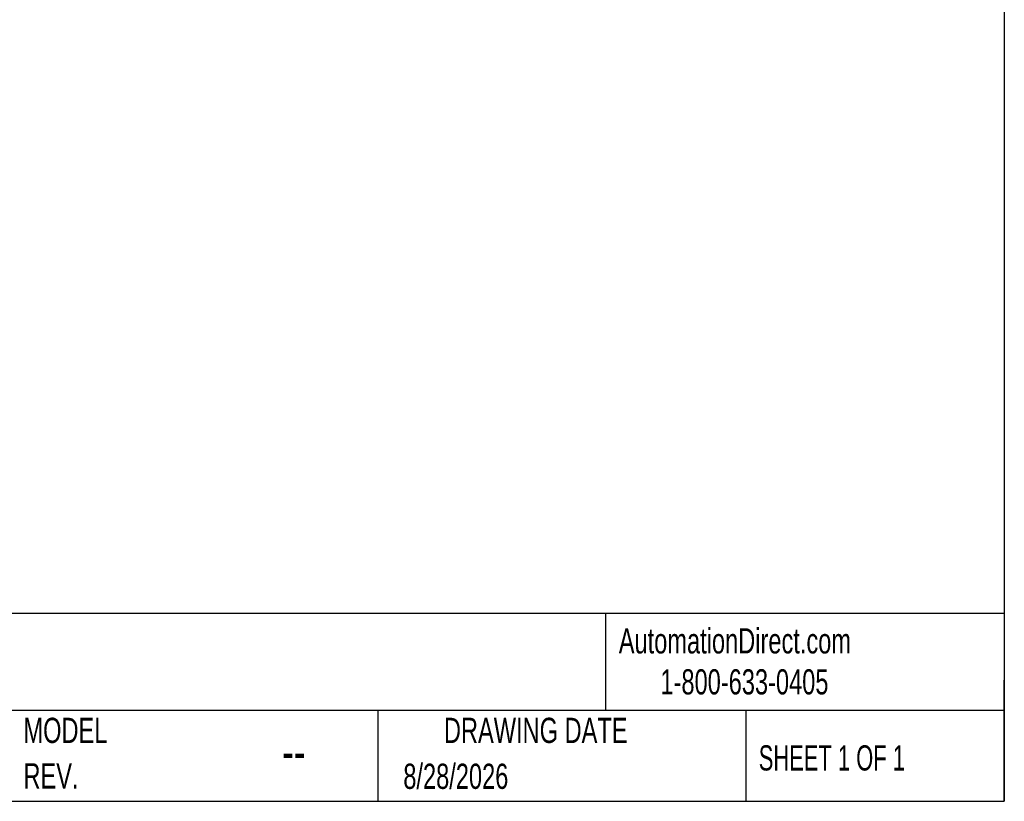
# Model space of a CAD drawing. Header units: inches. Extents: x 0.2 to 10.8, y 0.2 to 8.2.
# Tile 93 of 112: x 7.5 to 10.8, y 0.2 to 2.8. Entities that reach past the tile are written whole.
import ezdxf

# ---------------------------------------------------------------- set-up
doc = ezdxf.new("R2010")
doc.units = ezdxf.units.IN
doc.header["$MEASUREMENT"] = 0
doc.layers.add('SLD-0', color=179, linetype='Continuous')
doc.layers.add('TEXT', color=140, linetype='Continuous')
doc.styles.add('SLDTEXTSTYLE0', font='TXT', dxfattribs={"width": 0.7})
doc.styles.add('SLDTEXTSTYLE1', font='TXT', dxfattribs={"width": 0.65})

# ---------------------------------------------------------------- blocks, each defined once
blk = doc.blocks.new('SW_NOTE_0_7')
at = {"layer": 'TEXT', "color": 0, "char_height": 0.08333, "attachment_point": 1, "style": 'SLDTEXTSTYLE0'}
for s, insert in [('MODEL', (0, 0.1074)), ('REV.', (0, -0.0431))]:
    blk.add_mtext(s, dxfattribs=dict(at, insert=insert))

msp = doc.modelspace()

# ---------------------------------------------------------------- linework, layer by layer
at = {"layer": 'TEXT'}
for p, q in [((10.75, 8.25), (10.75, 0.25)), ((10.75, 0.8711066), (0.25, 0.8711066)), ((9.4321015, 0.8711066), (9.4321015, 0.55)), ((10.75, 0.25), (10.75, 0.65)), ((10.75, 0.55), (0.25, 0.55)), ((8.6797446, 0.55), (8.6797446, 0.25)), ((9.89562, 0.55), (9.89562, 0.25)), ((0.25, 0.25), (10.75, 0.25))]:
    msp.add_line(p, q, dxfattribs=at)

# ---------------------------------------------------------------- block references
msp.add_blockref('SW_NOTE_0_7', (7.5091998, 0.4187192), dxfattribs=at)

# ---------------------------------------------------------------- texts
at = {"layer": 'SLD-0', "char_height": 0.083333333, "attachment_point": 1, "style": 'SLDTEXTSTYLE0'}
for s, insert in [('AutomationDirect.com', (9.4761795, 0.8219107)), ('1-800-633-0405', (9.6138417, 0.686497))]:
    msp.add_mtext(s, dxfattribs=dict(at, insert=insert))
at = {"layer": 'TEXT'}
for s, insert, char_height, attachment_point, style in [('DRAWING DATE', (9.2017838, 0.5261415), 0.083333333, 2, 'SLDTEXTSTYLE0'), ('SHEET 1 OF 1', (9.9386333, 0.435098), 0.083333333, 1, 'SLDTEXTSTYLE1'), ('--', (8.3633068, 0.4768435), 0.125, 1, 'SLDTEXTSTYLE0'), ('8/28/2026', (8.7642838, 0.3743863), 0.08333333, 1, 'SLDTEXTSTYLE0')]:
    msp.add_mtext(s, dxfattribs=dict(at, insert=insert, char_height=char_height, attachment_point=attachment_point, style=style))

doc.saveas('drawing.dxf')
